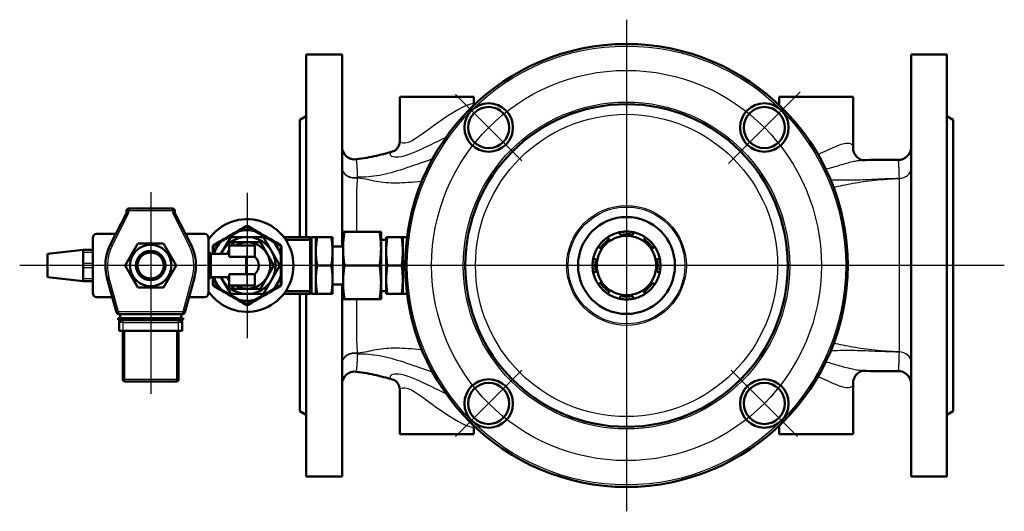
# Model space of a CAD drawing. Header units: millimetres. Extents: x 99 to 904, y 199 to 1215.
# Tile 1 of 12: x 99 to 566, y 199 to 432. Entities that reach past the tile are written whole.
import ezdxf

# ---------------------------------------------------------------- set-up
doc = ezdxf.new("R2010")
doc.units = ezdxf.units.MM
doc.header["$LTSCALE"] = 5
for name, color, linetype, lineweight in [('Gewinde(DIN)', 3, 'Continuous', 25), ('Mittellinie(DIN)', 4, 'Continuous', 25), ('Mittelpunktmarkierung(DIN)', 4, 'Continuous', 25), ('Sichtbare Kanten(DIN)', 7, 'Continuous', 50), ('Sichtbare tangentiale Kanten(DIN)', 3, 'Continuous', 25)]:
    doc.layers.add(name, color=color, linetype=linetype, lineweight=lineweight)

msp = doc.modelspace()

# ---------------------------------------------------------------- linework, layer by layer
at = {"layer": 'Gewinde(DIN)'}
msp.add_arc((160.89, 315.39), 7, 110, 20, dxfattribs=at)
at = {"layer": 'Mittellinie(DIN)', "linetype": 'Continuous'}
msp.add_circle((386.68, 315.39), 92.5, dxfattribs=at)
at = {"layer": 'Mittelpunktmarkierung(DIN)', "linetype": 'Continuous'}
for p, q in [((386.68, 431.92), (386.68, 198.85)), ((469.06, 397.76), (435.12, 363.82)), ((337.01, 365.06), (305.54, 396.53)), ((160.89, 350.09), (160.89, 254.51)), ((206.65, 349.89), (206.65, 280.89)), ((565.94, 315.39), (98.74, 315.39)), ((183.21, 315.39), (138.57, 315.39)), ((241.15, 315.39), (172.15, 315.39)), ((305.54, 234.25), (337.01, 265.71)), ((467.82, 234.25), (436.36, 265.71))]:
    msp.add_line(p, q, dxfattribs=at)
at = {"layer": 'Sichtbare Kanten(DIN)'}
for p, q in [((234.68, 415.39), (234.68, 328.89)), ((251.68, 415.39), (234.68, 415.39)), ((251.68, 415.39), (251.68, 324.39)), ((521.68, 415.39), (521.68, 215.39)), ((538.68, 415.39), (521.68, 415.39)), ((538.68, 415.39), (538.68, 215.39)), ((279.18, 395.39), (314.18, 395.39)), ((279.18, 374.95), (279.18, 395.39)), ((314.18, 391.4), (314.18, 395.39)), ((459.18, 395.39), (494.18, 395.39)), ((459.18, 391.34), (459.18, 395.39)), ((494.18, 371.38), (494.18, 395.39)), ((314.18, 391.4), (314.18, 391.34)), ((231.68, 384.39), (234.68, 386.12)), ((231.68, 384.39), (231.68, 328.89)), ((541.68, 384.39), (538.68, 386.12)), ((541.68, 384.39), (541.68, 246.39)), ((149.47, 341.39), (149.47, 340.63)), ((171.31, 342.39), (150.47, 342.39)), ((172.31, 340.63), (172.31, 341.39)), ((149.36, 340.17), (141.72, 325.12)), ((180.06, 325.12), (172.41, 340.17)), ((202.92, 331.71), (206.15, 333.57)), ((207.15, 333.57), (210.38, 331.71)), ((133.39, 302.39), (133.39, 328.39)), ((135.39, 330.39), (144.39, 330.39)), ((177.38, 330.39), (186.39, 330.39)), ((188.39, 328.39), (188.39, 302.39)), ((198.86, 328.89), (194.23, 320.86)), ((194.38, 326.78), (202.92, 331.71)), ((214.45, 328.89), (198.86, 328.89)), ((210.38, 331.71), (218.92, 326.78)), ((222.24, 315.39), (214.45, 328.89)), ((224.02, 328.89), (236.65, 328.89)), ((225.03, 327.48), (236.65, 327.48)), ((236.65, 327.48), (236.65, 328.89)), ((236.65, 327.48), (236.65, 303.29)), ((239.28, 328.89), (237.45, 328.89)), ((239.84, 328.89), (239.28, 328.89)), ((239.28, 301.89), (239.28, 328.89)), ((239.28, 328.89), (239.28, 328.89)), ((239.84, 328.89), (246.63, 328.89)), ((247.19, 328.89), (246.63, 328.89)), ((247.19, 301.89), (247.19, 328.89)), ((247.19, 328.89), (247.19, 328.89)), ((252.85, 331.39), (252.19, 331.39)), ((252.19, 331.39), (252.19, 323.54)), ((252.85, 331.39), (269.53, 331.39)), ((270.19, 331.39), (269.53, 331.39)), ((270.19, 331.39), (270.19, 323.54)), ((270.19, 327.57), (272.64, 327.57)), ((272.64, 328.89), (272.64, 301.89)), ((272.64, 328.89), (272.65, 328.89)), ((273.2, 328.89), (272.65, 328.89)), ((279.99, 328.89), (273.2, 328.89)), ((280.55, 328.89), (279.99, 328.89)), ((280.55, 328.89), (280.55, 301.89)), ((280.55, 328.89), (280.55, 328.89)), ((280.55, 328.89), (282.38, 328.89)), ((377.82, 328.83), (378.51, 327.78)), ((383.67, 329.93), (383.42, 331.15)), ((389.92, 331.16), (389.67, 329.93)), ((394.84, 327.8), (395.52, 328.84)), ((111.89, 320.89), (128.89, 322.89)), ((128.89, 322.89), (128.89, 322.75)), ((133.39, 322.75), (128.89, 322.75)), ((128.89, 321.75), (128.89, 322.75)), ((148.76, 315.39), (154.82, 325.89)), ((154.82, 325.89), (166.95, 325.89)), ((166.95, 325.89), (173.01, 315.39)), ((190.65, 320.86), (190.65, 324.05)), ((191.15, 324.91), (194.38, 326.78)), ((198.15, 322.66), (197.13, 320.89)), ((198.15, 319.47), (198.15, 324.89)), ((206.65, 324.89), (198.15, 324.89)), ((200.3, 326.39), (199.44, 324.89)), ((206.65, 326.39), (200.3, 326.39)), ((213, 326.39), (206.65, 326.39)), ((206.65, 324.89), (210.32, 324.89)), ((210.32, 319.48), (210.32, 324.89)), ((216.18, 320.89), (213, 326.39)), ((218.92, 326.78), (222.15, 324.91)), ((222.65, 324.05), (222.65, 320.32)), ((247.19, 324.39), (252.19, 324.39)), ((252.19, 323.24), (252.19, 323.54)), ((252.19, 323.24), (252.19, 307.54)), ((270.19, 323.54), (270.19, 323.24)), ((270.19, 323.24), (270.19, 307.54)), ((374.27, 323.54), (373.23, 324.23)), ((400.12, 324.25), (399.08, 323.56)), ((111.89, 320.89), (111.89, 309.89)), ((128.89, 320.31), (128.89, 321.75)), ((128.89, 320.31), (128.89, 317.82)), ((128.89, 316.39), (128.89, 317.82)), ((189.49, 320.86), (188.39, 321.96)), ((189.49, 320.86), (189.49, 309.91)), ((189.49, 320.86), (198.15, 320.86)), ((197.13, 320.89), (197.11, 320.86)), ((198.15, 319.47), (206.18, 319.47)), ((206.18, 311.31), (206.18, 319.47)), ((219.35, 315.39), (216.18, 320.89)), ((222.65, 320.32), (222.65, 310.45)), ((370.91, 318.62), (372.14, 318.37)), ((401.22, 318.4), (402.45, 318.65)), ((128.89, 314.39), (128.89, 316.39)), ((128.89, 312.95), (128.89, 314.39)), ((154.82, 304.89), (148.76, 315.39)), ((173.01, 315.39), (166.95, 304.89)), ((214.45, 301.89), (222.24, 315.39)), ((216.18, 309.89), (219.35, 315.39)), ((239.84, 315.39), (246.63, 315.39)), ((252.85, 315.39), (269.53, 315.39)), ((279.99, 315.39), (273.2, 315.39)), ((111.89, 309.89), (128.89, 307.89)), ((128.89, 312.95), (128.89, 310.46)), ((128.89, 309.03), (128.89, 310.46)), ((128.89, 308.03), (128.89, 309.03)), ((140.15, 309.72), (144.68, 293.12)), ((177.09, 293.12), (181.62, 309.72)), ((189.49, 309.91), (188.39, 308.81)), ((189.49, 309.91), (198.15, 309.91)), ((190.65, 306.73), (190.65, 309.91)), ((194.23, 309.91), (198.86, 301.89)), ((197.11, 309.91), (197.13, 309.89)), ((197.13, 309.89), (198.15, 308.11)), ((206.18, 311.31), (198.15, 311.31)), ((198.15, 305.89), (198.15, 311.31)), ((210.32, 305.89), (210.32, 311.29)), ((213, 304.39), (216.18, 309.89)), ((222.65, 310.45), (222.65, 306.73)), ((372.14, 312.38), (370.92, 312.12)), ((402.45, 312.15), (401.23, 312.4)), ((128.89, 308.03), (133.39, 308.03)), ((128.89, 308.03), (128.89, 307.89)), ((166.95, 304.89), (154.82, 304.89)), ((194.38, 304), (191.15, 305.86)), ((202.92, 299.06), (194.38, 304)), ((206.65, 305.89), (198.15, 305.89)), ((199.44, 305.89), (200.3, 304.39)), ((200.3, 304.39), (206.65, 304.39)), ((206.65, 305.89), (210.32, 305.89)), ((206.65, 304.39), (213, 304.39)), ((218.92, 304), (210.38, 299.06)), ((222.15, 305.86), (218.92, 304)), ((247.19, 306.39), (252.19, 306.39)), ((251.68, 306.39), (251.68, 215.39)), ((252.19, 307.24), (252.19, 307.54)), ((252.19, 307.24), (252.19, 299.39)), ((270.19, 307.54), (270.19, 307.24)), ((270.19, 307.24), (270.19, 299.39)), ((373.24, 306.52), (374.28, 307.21)), ((399.09, 307.23), (400.14, 306.54)), ((142.7, 300.39), (135.39, 300.39)), ((186.39, 300.39), (179.07, 300.39)), ((198.86, 301.89), (214.45, 301.89)), ((206.15, 297.2), (202.92, 299.06)), ((210.38, 299.06), (207.15, 297.2)), ((224.02, 301.89), (236.65, 301.89)), ((225.03, 303.29), (236.65, 303.29)), ((231.68, 301.89), (231.68, 246.39)), ((234.68, 301.89), (234.68, 215.39)), ((236.65, 301.89), (236.65, 303.29)), ((239.28, 301.89), (237.45, 301.89)), ((239.28, 301.89), (239.84, 301.89)), ((239.28, 301.89), (239.28, 301.89)), ((239.84, 301.89), (246.63, 301.89)), ((246.63, 301.89), (247.19, 301.89)), ((247.19, 301.89), (247.19, 301.89)), ((252.19, 299.39), (252.85, 299.39)), ((252.85, 299.39), (269.53, 299.39)), ((269.53, 299.39), (270.19, 299.39)), ((270.19, 303.2), (272.64, 303.2)), ((272.64, 301.89), (272.65, 301.89)), ((272.65, 301.89), (273.2, 301.89)), ((279.99, 301.89), (273.2, 301.89)), ((279.99, 301.89), (280.55, 301.89)), ((280.55, 301.89), (280.55, 301.89)), ((280.55, 301.89), (282.38, 301.89)), ((378.53, 302.98), (377.84, 301.93)), ((383.44, 299.62), (383.7, 300.84)), ((389.69, 300.84), (389.94, 299.62)), ((395.54, 301.95), (394.86, 302.99)), ((145.39, 290.39), (146.39, 290.39)), ((145.65, 292.39), (176.12, 292.39)), ((146.39, 292.39), (146.39, 290.39)), ((146.39, 290.39), (175.39, 290.39)), ((175.39, 292.39), (175.39, 290.39)), ((175.39, 290.39), (176.39, 290.39)), ((145.89, 288.39), (145.89, 284.39)), ((146.39, 289.39), (175.39, 289.39)), ((175.89, 284.39), (175.89, 288.39)), ((147.89, 284.39), (145.89, 284.39)), ((147.64, 284.39), (147.64, 261.39)), ((173.89, 284.39), (147.89, 284.39)), ((175.89, 284.39), (173.89, 284.39)), ((174.14, 261.39), (174.14, 284.39)), ((148.64, 260.39), (173.14, 260.39)), ((494.18, 235.39), (494.18, 259.41)), ((279.18, 235.39), (279.18, 255.82)), ((231.68, 246.39), (234.68, 244.65)), ((541.68, 246.39), (538.68, 244.65)), ((314.18, 239.43), (314.18, 239.37)), ((314.18, 235.39), (314.18, 239.37)), ((459.18, 235.39), (459.18, 239.43)), ((279.18, 235.39), (314.18, 235.39)), ((459.18, 235.39), (494.18, 235.39)), ((251.68, 215.39), (234.68, 215.39)), ((538.68, 215.39), (521.68, 215.39))]:
    msp.add_line(p, q, dxfattribs=at)
at = {"layer": 'Sichtbare Kanten(DIN)', "flags": 128}
for points in [[(276.47, 369.72), (276.49, 369.73), (276.57, 369.78), (276.7, 369.85), (276.87, 369.97), (277.08, 370.14), (277.32, 370.35), (277.57, 370.62), (277.84, 370.94), (278.11, 371.31), (278.36, 371.73), (278.59, 372.19), (278.79, 372.69), (278.96, 373.23), (279.08, 373.79), (279.16, 374.36), (279.18, 374.95)], [(258.42, 365.74), (259.69, 365.9), (260.95, 366.08), (262.19, 366.28), (263.42, 366.49), (264.62, 366.71), (265.81, 366.94), (266.97, 367.19), (268.1, 367.44), (269.21, 367.7), (270.31, 367.97), (271.38, 368.25), (272.44, 368.54), (273.49, 368.83), (274.51, 369.13), (276.53, 369.75)], [(494.18, 371.38), (494.21, 370.81), (494.29, 370.22), (494.43, 369.63), (494.62, 369.04), (494.88, 368.48), (495.18, 367.94), (495.53, 367.44), (495.91, 366.98), (496.32, 366.58), (496.75, 366.23), (497.17, 365.94), (497.58, 365.71), (497.76, 365.62), (497.94, 365.55), (498.1, 365.48), (498.25, 365.43), (498.38, 365.39), (498.49, 365.36), (498.59, 365.34), (498.66, 365.33)], [(498.35, 365.32), (500.39, 365.39), (502.46, 365.45), (503.51, 365.48), (504.57, 365.5), (505.64, 365.52), (506.71, 365.53), (507.79, 365.54), (508.88, 365.55), (509.97, 365.55), (511.07, 365.55), (512.17, 365.54), (513.28, 365.52), (514.4, 365.5), (515.51, 365.47)], [(206.15, 333.57), (206.19, 333.59), (206.23, 333.61), (206.27, 333.63), (206.31, 333.65), (206.35, 333.66), (206.39, 333.67), (206.44, 333.68), (206.48, 333.69), (206.52, 333.7), (206.57, 333.7), (206.61, 333.71), (206.65, 333.71), (206.7, 333.71), (206.74, 333.7), (206.78, 333.7), (206.83, 333.69), (206.87, 333.68), (206.91, 333.67), (206.95, 333.66), (206.99, 333.65), (207.04, 333.63), (207.08, 333.61), (207.11, 333.59), (207.15, 333.57)], [(239.84, 315.39), (239.75, 316.02), (239.66, 316.64), (239.59, 317.24), (239.52, 317.82), (239.46, 318.39), (239.41, 318.95), (239.37, 319.49), (239.34, 320.03), (239.31, 320.56), (239.3, 321.09), (239.29, 321.61), (239.28, 322.14), (239.29, 322.66), (239.3, 323.18), (239.31, 323.71), (239.34, 324.24), (239.37, 324.78), (239.41, 325.33), (239.46, 325.88), (239.52, 326.45), (239.59, 327.03), (239.66, 327.63), (239.75, 328.25), (239.84, 328.89)], [(246.63, 328.89), (246.73, 328.25), (246.81, 327.63), (246.89, 327.03), (246.95, 326.45), (247.01, 325.88), (247.06, 325.33), (247.1, 324.78), (247.13, 324.24), (247.16, 323.71), (247.18, 323.18), (247.19, 322.66), (247.19, 322.14), (247.19, 321.61), (247.18, 321.09), (247.16, 320.56), (247.13, 320.03), (247.1, 319.49), (247.06, 318.95), (247.01, 318.39), (246.95, 317.82), (246.89, 317.24), (246.81, 316.64), (246.73, 316.02), (246.63, 315.39)], [(252.19, 323.54), (252.19, 323.85), (252.2, 324.17), (252.2, 324.48), (252.21, 324.8), (252.22, 325.11), (252.24, 325.43), (252.25, 325.74), (252.27, 326.06), (252.29, 326.37), (252.31, 326.69), (252.33, 327.01), (252.36, 327.33), (252.39, 327.65), (252.42, 327.97), (252.45, 328.3), (252.49, 328.63), (252.52, 328.96), (252.56, 329.3), (252.61, 329.64), (252.65, 329.98), (252.7, 330.32), (252.75, 330.67), (252.8, 331.03), (252.85, 331.39)], [(269.53, 331.39), (269.58, 331.03), (269.63, 330.67), (269.68, 330.32), (269.73, 329.98), (269.77, 329.64), (269.82, 329.3), (269.86, 328.96), (269.89, 328.63), (269.93, 328.3), (269.96, 327.97), (269.99, 327.65), (270.02, 327.33), (270.05, 327.01), (270.07, 326.69), (270.09, 326.37), (270.11, 326.06), (270.13, 325.74), (270.14, 325.43), (270.16, 325.11), (270.17, 324.8), (270.18, 324.48), (270.18, 324.17), (270.19, 323.85), (270.19, 323.54)], [(273.2, 315.39), (273.11, 316.02), (273.02, 316.64), (272.95, 317.24), (272.88, 317.82), (272.83, 318.39), (272.78, 318.95), (272.74, 319.49), (272.7, 320.03), (272.68, 320.56), (272.66, 321.09), (272.65, 321.61), (272.65, 322.14), (272.65, 322.66), (272.66, 323.18), (272.68, 323.71), (272.7, 324.24), (272.74, 324.78), (272.78, 325.33), (272.83, 325.88), (272.88, 326.45), (272.95, 327.03), (273.02, 327.63), (273.11, 328.25), (273.2, 328.89)], [(279.99, 328.89), (280.09, 328.25), (280.17, 327.63), (280.25, 327.03), (280.32, 326.45), (280.37, 325.88), (280.42, 325.33), (280.46, 324.78), (280.5, 324.24), (280.52, 323.71), (280.54, 323.18), (280.55, 322.66), (280.55, 322.14), (280.55, 321.61), (280.54, 321.09), (280.52, 320.56), (280.5, 320.03), (280.46, 319.49), (280.42, 318.95), (280.37, 318.39), (280.32, 317.82), (280.25, 317.24), (280.17, 316.64), (280.09, 316.02), (279.99, 315.39)], [(190.65, 324.05), (190.65, 324.09), (190.66, 324.13), (190.66, 324.18), (190.67, 324.22), (190.68, 324.26), (190.69, 324.31), (190.7, 324.35), (190.71, 324.39), (190.73, 324.43), (190.75, 324.47), (190.77, 324.51), (190.79, 324.55), (190.81, 324.58), (190.83, 324.62), (190.86, 324.65), (190.89, 324.69), (190.91, 324.72), (190.95, 324.75), (190.98, 324.78), (191.01, 324.81), (191.04, 324.84), (191.08, 324.87), (191.12, 324.89), (191.15, 324.91)], [(222.15, 324.91), (222.19, 324.89), (222.23, 324.87), (222.26, 324.84), (222.3, 324.81), (222.33, 324.78), (222.36, 324.75), (222.39, 324.72), (222.42, 324.69), (222.45, 324.65), (222.47, 324.62), (222.5, 324.58), (222.52, 324.55), (222.54, 324.51), (222.56, 324.47), (222.58, 324.43), (222.59, 324.39), (222.61, 324.35), (222.62, 324.31), (222.63, 324.26), (222.64, 324.22), (222.64, 324.18), (222.65, 324.13), (222.65, 324.09), (222.65, 324.05)], [(252.85, 315.39), (252.8, 315.75), (252.75, 316.1), (252.7, 316.45), (252.65, 316.8), (252.61, 317.14), (252.56, 317.48), (252.52, 317.81), (252.49, 318.14), (252.45, 318.47), (252.42, 318.8), (252.39, 319.12), (252.36, 319.44), (252.33, 319.77), (252.31, 320.08), (252.29, 320.4), (252.27, 320.72), (252.25, 321.03), (252.24, 321.35), (252.22, 321.66), (252.21, 321.98), (252.2, 322.29), (252.2, 322.6), (252.19, 322.92), (252.19, 323.24)], [(270.19, 323.24), (270.19, 322.92), (270.18, 322.6), (270.18, 322.29), (270.17, 321.98), (270.16, 321.66), (270.14, 321.35), (270.13, 321.03), (270.11, 320.72), (270.09, 320.4), (270.07, 320.08), (270.05, 319.77), (270.02, 319.44), (269.99, 319.12), (269.96, 318.8), (269.93, 318.47), (269.89, 318.14), (269.86, 317.81), (269.82, 317.48), (269.77, 317.14), (269.73, 316.8), (269.68, 316.45), (269.63, 316.1), (269.58, 315.75), (269.53, 315.39)], [(210.32, 319.48), (210.31, 319.49), (210.29, 319.49), (210.25, 319.49), (210.19, 319.49), (210.12, 319.49), (210.04, 319.49), (209.94, 319.49), (209.82, 319.49), (209.69, 319.49), (209.55, 319.49), (209.4, 319.49), (209.24, 319.49), (209.07, 319.49), (208.89, 319.49), (208.69, 319.49), (208.49, 319.49), (208.28, 319.49), (208.05, 319.49), (207.82, 319.49), (207.59, 319.49), (207.36, 319.49), (207.12, 319.49), (206.88, 319.49), (206.65, 319.49)], [(239.84, 301.89), (239.75, 302.52), (239.66, 303.14), (239.59, 303.74), (239.52, 304.32), (239.46, 304.89), (239.41, 305.45), (239.37, 305.99), (239.34, 306.53), (239.31, 307.06), (239.3, 307.59), (239.29, 308.11), (239.28, 308.64), (239.29, 309.16), (239.3, 309.68), (239.31, 310.21), (239.34, 310.74), (239.37, 311.28), (239.41, 311.83), (239.46, 312.38), (239.52, 312.95), (239.59, 313.53), (239.66, 314.13), (239.75, 314.75), (239.84, 315.39)], [(246.63, 315.39), (246.73, 314.75), (246.81, 314.13), (246.89, 313.53), (246.95, 312.95), (247.01, 312.38), (247.06, 311.83), (247.1, 311.28), (247.13, 310.74), (247.16, 310.21), (247.18, 309.68), (247.19, 309.16), (247.19, 308.64), (247.19, 308.11), (247.18, 307.59), (247.16, 307.06), (247.13, 306.53), (247.1, 305.99), (247.06, 305.45), (247.01, 304.89), (246.95, 304.32), (246.89, 303.74), (246.81, 303.14), (246.73, 302.52), (246.63, 301.89)], [(252.19, 307.54), (252.19, 307.85), (252.2, 308.17), (252.2, 308.48), (252.21, 308.8), (252.22, 309.11), (252.24, 309.43), (252.25, 309.74), (252.27, 310.06), (252.29, 310.37), (252.31, 310.69), (252.33, 311.01), (252.36, 311.33), (252.39, 311.65), (252.42, 311.97), (252.45, 312.3), (252.49, 312.63), (252.52, 312.96), (252.56, 313.3), (252.61, 313.64), (252.65, 313.98), (252.7, 314.32), (252.75, 314.67), (252.8, 315.03), (252.85, 315.39)], [(269.53, 315.39), (269.58, 315.03), (269.63, 314.67), (269.68, 314.32), (269.73, 313.98), (269.77, 313.64), (269.82, 313.3), (269.86, 312.96), (269.89, 312.63), (269.93, 312.3), (269.96, 311.97), (269.99, 311.65), (270.02, 311.33), (270.05, 311.01), (270.07, 310.69), (270.09, 310.37), (270.11, 310.06), (270.13, 309.74), (270.14, 309.43), (270.16, 309.11), (270.17, 308.8), (270.18, 308.48), (270.18, 308.17), (270.19, 307.85), (270.19, 307.54)], [(273.2, 301.89), (273.11, 302.52), (273.02, 303.14), (272.95, 303.74), (272.88, 304.32), (272.83, 304.89), (272.78, 305.45), (272.74, 305.99), (272.7, 306.53), (272.68, 307.06), (272.66, 307.59), (272.65, 308.11), (272.65, 308.64), (272.65, 309.16), (272.66, 309.68), (272.68, 310.21), (272.7, 310.74), (272.74, 311.28), (272.78, 311.83), (272.83, 312.38), (272.88, 312.95), (272.95, 313.53), (273.02, 314.13), (273.11, 314.75), (273.2, 315.39)], [(279.99, 315.39), (280.09, 314.75), (280.17, 314.13), (280.25, 313.53), (280.32, 312.95), (280.37, 312.38), (280.42, 311.83), (280.46, 311.28), (280.5, 310.74), (280.52, 310.21), (280.54, 309.68), (280.55, 309.16), (280.55, 308.64), (280.55, 308.11), (280.54, 307.59), (280.52, 307.06), (280.5, 306.53), (280.46, 305.99), (280.42, 305.45), (280.37, 304.89), (280.32, 304.32), (280.25, 303.74), (280.17, 303.14), (280.09, 302.52), (279.99, 301.89)], [(206.65, 311.28), (206.88, 311.28), (207.12, 311.28), (207.36, 311.28), (207.59, 311.28), (207.82, 311.28), (208.05, 311.28), (208.28, 311.28), (208.49, 311.28), (208.69, 311.28), (208.89, 311.28), (209.07, 311.28), (209.24, 311.28), (209.4, 311.28), (209.55, 311.28), (209.69, 311.28), (209.82, 311.28), (209.94, 311.28), (210.04, 311.28), (210.12, 311.29), (210.19, 311.29), (210.25, 311.29), (210.29, 311.29), (210.31, 311.29), (210.32, 311.29)], [(191.15, 305.86), (191.12, 305.88), (191.08, 305.91), (191.04, 305.93), (191.01, 305.96), (190.98, 305.99), (190.95, 306.02), (190.91, 306.05), (190.89, 306.08), (190.86, 306.12), (190.83, 306.15), (190.81, 306.19), (190.79, 306.23), (190.77, 306.26), (190.75, 306.3), (190.73, 306.34), (190.71, 306.38), (190.7, 306.42), (190.69, 306.47), (190.68, 306.51), (190.67, 306.55), (190.66, 306.6), (190.66, 306.64), (190.65, 306.68), (190.65, 306.73)], [(222.65, 306.73), (222.65, 306.68), (222.65, 306.64), (222.64, 306.6), (222.64, 306.55), (222.63, 306.51), (222.62, 306.47), (222.61, 306.42), (222.59, 306.38), (222.58, 306.34), (222.56, 306.3), (222.54, 306.26), (222.52, 306.23), (222.5, 306.19), (222.47, 306.15), (222.45, 306.12), (222.42, 306.08), (222.39, 306.05), (222.36, 306.02), (222.33, 305.99), (222.3, 305.96), (222.26, 305.93), (222.23, 305.91), (222.19, 305.88), (222.15, 305.86)], [(252.85, 299.39), (252.8, 299.75), (252.75, 300.1), (252.7, 300.45), (252.65, 300.8), (252.61, 301.14), (252.56, 301.48), (252.52, 301.81), (252.49, 302.14), (252.45, 302.47), (252.42, 302.8), (252.39, 303.12), (252.36, 303.44), (252.33, 303.77), (252.31, 304.08), (252.29, 304.4), (252.27, 304.72), (252.25, 305.03), (252.24, 305.35), (252.22, 305.66), (252.21, 305.98), (252.2, 306.29), (252.2, 306.6), (252.19, 306.92), (252.19, 307.24)], [(270.19, 307.24), (270.19, 306.92), (270.18, 306.6), (270.18, 306.29), (270.17, 305.98), (270.16, 305.66), (270.14, 305.35), (270.13, 305.03), (270.11, 304.72), (270.09, 304.4), (270.07, 304.08), (270.05, 303.77), (270.02, 303.44), (269.99, 303.12), (269.96, 302.8), (269.93, 302.47), (269.89, 302.14), (269.86, 301.81), (269.82, 301.48), (269.77, 301.14), (269.73, 300.8), (269.68, 300.45), (269.63, 300.1), (269.58, 299.75), (269.53, 299.39)], [(207.15, 297.2), (207.11, 297.18), (207.08, 297.16), (207.04, 297.14), (206.99, 297.13), (206.95, 297.11), (206.91, 297.1), (206.87, 297.09), (206.83, 297.08), (206.78, 297.07), (206.74, 297.07), (206.7, 297.07), (206.65, 297.07), (206.61, 297.07), (206.57, 297.07), (206.52, 297.07), (206.48, 297.08), (206.44, 297.09), (206.39, 297.1), (206.35, 297.11), (206.31, 297.13), (206.27, 297.14), (206.23, 297.16), (206.19, 297.18), (206.15, 297.2)], [(276.53, 261.02), (274.51, 261.64), (273.49, 261.94), (272.44, 262.23), (271.39, 262.52), (270.31, 262.8), (269.22, 263.07), (268.11, 263.33), (266.97, 263.58), (265.81, 263.83), (264.62, 264.06), (263.42, 264.28), (262.19, 264.49), (260.95, 264.69), (259.69, 264.87), (258.42, 265.04)], [(498.66, 265.46), (498.59, 265.45), (498.5, 265.43), (498.39, 265.4), (498.26, 265.36), (498.11, 265.31), (497.95, 265.24), (497.77, 265.17), (497.58, 265.08), (497.18, 264.85), (496.75, 264.56), (496.33, 264.21), (495.92, 263.81), (495.53, 263.35), (495.18, 262.85), (494.88, 262.31), (494.63, 261.74), (494.43, 261.16), (494.29, 260.57), (494.21, 259.98), (494.18, 259.41)], [(515.51, 265.31), (514.4, 265.28), (513.28, 265.26), (512.17, 265.24), (511.07, 265.23), (509.97, 265.23), (508.87, 265.23), (507.78, 265.24), (506.7, 265.25), (505.63, 265.26), (504.57, 265.28), (503.51, 265.31), (502.46, 265.33), (500.39, 265.4), (498.36, 265.47)], [(279.18, 255.82), (279.16, 256.41), (279.08, 256.99), (278.96, 257.55), (278.79, 258.09), (278.59, 258.59), (278.36, 259.05), (278.1, 259.47), (277.84, 259.84), (277.57, 260.16), (277.31, 260.43), (277.07, 260.64), (276.87, 260.8), (276.69, 260.92), (276.57, 261), (276.49, 261.04), (276.47, 261.05)]]:
    msp.add_lwpolyline(points, dxfattribs=at)
at = {"layer": 'Sichtbare Kanten(DIN)'}
for centre, radius in [((386.68, 315.39), 105), ((321.28, 380.79), 11.5), ((386.68, 315.39), 76.5), ((321.28, 380.79), 9.75), ((452.09, 380.79), 11.5), ((452.09, 380.79), 9.75), ((386.68, 315.39), 22.99), ((386.68, 315.39), 14.1), ((160.89, 315.39), 9.82), ((160.89, 315.39), 7), ((160.89, 315.39), 6.19), ((321.28, 249.98), 11.5), ((321.28, 249.98), 9.75), ((452.09, 249.98), 11.5), ((452.09, 249.98), 9.75)]:
    msp.add_circle(centre, radius, dxfattribs=at)
for centre, radius, start, end in [((257.68, 371.69), 6, 180, 277.1081), ((515.68, 371.47), 6, 268.3632, 0), ((150.47, 341.39), 1, 90, 180), ((171.31, 341.39), 1, 0, 90), ((148.47, 340.63), 1, 333.0808, 0), ((173.31, 340.63), 1, 180, 206.9192), ((206.65, 315.39), 22, 213.8701, 146.1299), ((206.65, 315.39), 16.74, 77.1348, 102.8652), ((135.39, 328.39), 2, 90, 180), ((186.39, 328.39), 2, 0, 90), ((206.65, 315.39), 13.5, 203.942, 156.058), ((237.45, 328.08), 0.81, 90, 172), ((282.38, 328.08), 0.81, 77.7966, 90), ((386.68, 315.39), 16.1, 123.399, 146.6909), ((386.68, 315.39), 14.85, 123.399, 146.6909), ((386.68, 315.39), 16.1, 101.6909, 123.399), ((386.68, 315.39), 16.1, 78.399, 101.6909), ((386.68, 315.39), 14.85, 78.399, 101.6909), ((386.68, 315.39), 16.1, 56.6909, 78.399), ((386.68, 315.39), 14.85, 33.399, 56.6909), ((386.68, 315.39), 16.1, 33.399, 56.6909), ((160.89, 315.39), 21.5, 153.0808, 195.2936), ((160.89, 315.39), 21.5, 344.7064, 26.9192), ((206.65, 315.39), 16.74, 137.1348, 160.9008), ((206.65, 315.39), 11, 140.5994, 150), ((206.65, 315.39), 11, 90, 120.2726), ((206.65, 315.39), 11, 30, 90), ((206.65, 315.39), 16.74, 17.1348, 42.8652), ((386.68, 315.39), 16.1, 146.6909, 168.399), ((386.68, 315.39), 16.1, 11.6909, 33.399), ((206.65, 315.39), 11, 150, 150.1295), ((206.65, 315.39), 4.11, 90, 96.5505), ((206.65, 315.39), 5.5, 311.8101, 48.1899), ((206.65, 315.39), 11, 330, 30), ((386.68, 315.39), 16.1, 168.399, 191.6909), ((386.68, 315.39), 14.85, 168.399, 191.6909), ((386.68, 315.39), 14.85, 348.399, 11.6909), ((386.68, 315.39), 16.1, 348.399, 11.6909), ((206.65, 315.39), 16.74, 199.0992, 222.8652), ((206.65, 315.39), 11, 209.8705, 210), ((206.65, 315.39), 11, 210, 219.4006), ((206.65, 315.39), 4.11, 263.4495, 270), ((206.65, 315.39), 11, 270, 330), ((206.65, 315.39), 16.74, 317.1348, 342.8652), ((386.68, 315.39), 16.1, 191.6909, 213.399), ((386.68, 315.39), 16.1, 326.6909, 348.399), ((206.65, 315.39), 11, 239.7274, 270), ((386.68, 315.39), 16.1, 213.399, 236.6909), ((386.68, 315.39), 14.85, 213.399, 236.6909), ((386.68, 315.39), 14.85, 303.399, 326.6909), ((386.68, 315.39), 16.1, 303.399, 326.6909), ((135.39, 302.39), 2, 180, 270), ((186.39, 302.39), 2, 270, 0), ((206.65, 315.39), 16.74, 257.1348, 282.8652), ((237.45, 302.7), 0.81, 188, 270), ((282.38, 302.7), 0.81, 270, 282.2034), ((386.68, 315.39), 16.1, 236.6909, 258.399), ((386.68, 315.39), 16.1, 258.399, 281.6909), ((386.68, 315.39), 14.85, 258.399, 281.6909), ((386.68, 315.39), 16.1, 281.6909, 303.399), ((145.65, 293.39), 1, 195.2936, 270), ((146.39, 290.39), 1, 180, 270), ((175.39, 290.39), 1, 270, 0), ((176.12, 293.39), 1, 270, 344.7064), ((146.89, 288.39), 1, 90, 180), ((174.89, 288.39), 1, 0, 90), ((257.68, 259.08), 6, 82.8919, 180), ((515.68, 259.31), 6, 0, 91.6013), ((148.64, 261.39), 1, 180, 270), ((173.14, 261.39), 1, 270, 0)]:
    msp.add_arc(centre, radius, start, end, dxfattribs=at)
at = {"layer": 'Sichtbare tangentiale Kanten(DIN)'}
for p, q in [((516, 356.59), (516, 356.59)), ((150.47, 341.39), (149.47, 341.39)), ((150.47, 342.39), (150.47, 341.39)), ((150.47, 340.63), (150.47, 341.39)), ((150.47, 341.39), (171.31, 341.39)), ((171.31, 341.39), (171.31, 342.39)), ((171.31, 341.39), (171.31, 340.63)), ((172.31, 341.39), (171.31, 341.39)), ((142.61, 324.67), (150.25, 339.72)), ((149.36, 340.17), (150.25, 339.72)), ((150.47, 340.63), (149.47, 340.63)), ((172.31, 340.63), (171.31, 340.63)), ((171.52, 339.72), (172.41, 340.17)), ((171.52, 339.72), (179.16, 324.67)), ((237.45, 301.89), (237.45, 328.89)), ((282.38, 328.89), (282.38, 327.47)), ((141.72, 325.12), (142.61, 324.67)), ((179.16, 324.67), (180.06, 325.12)), ((206.65, 319.49), (206.65, 324.89)), ((128.89, 321.75), (133.39, 321.75)), ((133.39, 316.39), (128.89, 316.39)), ((128.89, 314.39), (133.39, 314.39)), ((133.39, 309.03), (128.89, 309.03)), ((141.11, 309.98), (140.15, 309.72)), ((145.65, 293.39), (141.11, 309.98)), ((180.66, 309.98), (176.12, 293.39)), ((180.66, 309.98), (181.62, 309.72)), ((206.65, 305.89), (206.65, 311.28)), ((282.38, 303.3), (282.38, 301.89)), ((144.68, 293.12), (145.65, 293.39)), ((145.65, 293.39), (145.65, 292.39)), ((176.12, 293.39), (145.65, 293.39)), ((146.39, 289.39), (146.39, 290.39)), ((175.39, 290.39), (175.39, 289.39)), ((176.12, 293.39), (177.09, 293.12)), ((176.12, 292.39), (176.12, 293.39)), ((147.89, 288.39), (145.89, 288.39)), ((147.89, 288.39), (147.89, 289.39)), ((147.89, 284.39), (147.89, 288.39)), ((147.89, 288.39), (173.89, 288.39)), ((173.89, 289.39), (173.89, 288.39)), ((175.89, 288.39), (173.89, 288.39)), ((173.89, 288.39), (173.89, 284.39)), ((148.64, 261.39), (148.64, 284.39)), ((173.14, 284.39), (173.14, 261.39)), ((516.01, 274.48), (516.01, 274.47)), ((147.64, 261.39), (148.64, 261.39)), ((148.64, 261.39), (148.64, 260.39)), ((173.14, 261.39), (148.64, 261.39)), ((173.14, 260.39), (173.14, 261.39)), ((173.14, 261.39), (174.14, 261.39))]:
    msp.add_line(p, q, dxfattribs=at)
at = {"layer": 'Sichtbare tangentiale Kanten(DIN)', "flags": 128}
for points in [[(314.18, 391.4), (314.02, 391.82), (313.52, 391.99), (312.72, 391.91), (311.64, 391.59), (310.29, 391.06), (308.72, 390.31), (306.95, 389.37), (305.03, 388.26), (303.01, 387.01), (300.92, 385.65), (298.77, 384.2), (296.61, 382.69), (294.46, 381.14), (292.35, 379.59), (290.29, 378.08), (288.31, 376.66), (286.43, 375.41), (284.66, 374.39), (283.07, 373.71), (281.71, 373.39), (280.61, 373.39), (279.82, 373.7), (279.34, 374.26), (279.18, 374.94)], [(275.28, 369.19), (274.84, 368.86), (274.57, 368.51), (274.47, 368.16), (274.56, 367.83), (274.81, 367.52), (275.24, 367.25), (275.85, 367.04), (276.62, 366.91), (277.56, 366.88), (278.64, 366.95), (279.84, 367.12), (281.16, 367.41), (282.58, 367.8), (284.08, 368.31), (285.64, 368.91), (287.25, 369.59), (288.9, 370.33), (290.58, 371.12), (292.29, 371.95), (294.02, 372.79), (295.77, 373.66), (297.55, 374.52), (299.33, 375.38), (301.13, 376.23)], [(276.51, 369.74), (276.45, 369.72), (276.39, 369.7), (276.33, 369.68), (276.27, 369.66), (276.21, 369.63), (276.16, 369.61), (276.1, 369.59), (276.04, 369.57), (275.99, 369.55), (275.94, 369.52), (275.88, 369.5), (275.83, 369.48), (275.78, 369.45), (275.73, 369.43), (275.68, 369.41), (275.63, 369.38), (275.59, 369.36), (275.54, 369.34), (275.49, 369.31), (275.45, 369.29), (275.41, 369.27), (275.36, 369.24), (275.32, 369.22), (275.28, 369.19)], [(494.18, 371.38), (494.15, 371.78), (494.04, 372.15), (493.86, 372.46), (493.61, 372.73), (493.29, 372.95), (492.9, 373.11), (492.45, 373.23), (491.93, 373.29), (491.35, 373.29), (490.71, 373.24), (490.01, 373.13), (489.26, 372.96), (488.45, 372.72), (487.61, 372.43), (486.72, 372.09), (485.8, 371.71), (484.85, 371.29), (483.87, 370.84), (482.86, 370.37), (481.83, 369.89), (480.78, 369.4), (479.71, 368.91), (478.63, 368.44), (477.55, 367.97)], [(259.09, 357.21), (259.08, 357.9), (259.06, 358.56), (259.04, 359.19), (259.02, 359.8), (259, 360.37), (258.97, 360.92), (258.94, 361.45), (258.91, 361.94), (258.88, 362.4), (258.85, 362.83), (258.82, 363.23), (258.79, 363.61), (258.76, 363.95), (258.72, 364.26), (258.69, 364.54), (258.66, 364.8), (258.63, 365.02), (258.6, 365.21), (258.57, 365.37), (258.54, 365.51), (258.51, 365.61), (258.48, 365.68), (258.45, 365.72), (258.42, 365.74)], [(294.66, 365.91), (292.66, 365.22), (290.77, 364.56), (288.96, 363.93), (287.21, 363.32), (285.53, 362.73), (283.91, 362.17), (282.34, 361.64), (280.8, 361.13), (279.31, 360.65), (277.85, 360.2), (276.43, 359.78), (275.02, 359.39), (273.64, 359.03), (272.25, 358.69), (270.87, 358.39), (269.51, 358.12), (268.15, 357.88), (266.81, 357.68), (265.49, 357.52), (264.19, 357.39), (262.91, 357.3), (261.64, 357.24), (260.38, 357.21), (259.1, 357.21)], [(481.21, 361.1), (482.11, 361.34), (483, 361.58), (483.88, 361.83), (484.74, 362.07), (485.59, 362.32), (486.42, 362.56), (487.24, 362.81), (488.05, 363.04), (488.83, 363.28), (489.61, 363.5), (490.36, 363.72), (491.1, 363.93), (491.82, 364.12), (492.52, 364.31), (493.2, 364.48), (493.86, 364.64), (494.51, 364.78), (495.13, 364.91), (495.73, 365.02), (496.3, 365.11), (496.85, 365.18), (497.37, 365.24), (497.87, 365.28), (498.33, 365.3)], [(515.51, 365.46), (515.53, 365.44), (515.55, 365.39), (515.57, 365.3), (515.6, 365.19), (515.62, 365.04), (515.64, 364.86), (515.66, 364.65), (515.68, 364.41), (515.7, 364.14), (515.72, 363.84), (515.74, 363.51), (515.76, 363.15), (515.78, 362.76), (515.8, 362.34), (515.82, 361.9), (515.84, 361.42), (515.86, 360.91), (515.88, 360.38), (515.9, 359.82), (515.92, 359.23), (515.94, 358.61), (515.96, 357.97), (515.98, 357.29), (516, 356.59)], [(258.68, 331.38), (258.68, 332.65), (258.68, 333.9), (258.68, 335.14), (258.68, 336.37), (258.69, 337.59), (258.69, 338.79), (258.69, 339.97), (258.7, 341.13), (258.7, 342.28), (258.71, 343.41), (258.72, 344.51), (258.72, 345.6), (258.73, 346.66), (258.73, 347.7), (258.74, 348.72), (258.75, 349.72), (258.76, 350.7), (258.78, 351.66), (258.81, 352.6), (258.85, 353.51), (258.9, 354.41), (258.96, 355.29), (259.03, 356.15), (259.12, 356.99)], [(259.12, 356.99), (259.12, 357), (259.12, 357.01), (259.12, 357.02), (259.12, 357.03), (259.12, 357.04), (259.11, 357.04), (259.11, 357.05), (259.11, 357.06), (259.11, 357.07), (259.11, 357.08), (259.11, 357.09), (259.11, 357.1), (259.1, 357.11), (259.1, 357.12), (259.1, 357.13), (259.1, 357.14), (259.1, 357.15), (259.1, 357.15), (259.1, 357.16), (259.09, 357.17), (259.09, 357.18), (259.09, 357.19), (259.09, 357.2), (259.09, 357.21)], [(259.12, 356.99), (260.26, 356.84), (261.38, 356.66), (262.47, 356.46), (263.56, 356.24), (264.65, 356.01), (265.74, 355.78), (266.85, 355.56), (267.97, 355.35), (269.11, 355.16), (270.26, 354.99), (271.43, 354.85), (272.62, 354.74), (273.82, 354.66), (275.04, 354.61), (276.29, 354.59), (277.58, 354.59), (278.9, 354.62), (280.27, 354.67), (281.67, 354.74), (283.13, 354.84), (284.64, 354.95), (286.22, 355.07), (287.87, 355.22), (289.59, 355.37)], [(516.13, 356.6), (514.48, 356.57), (512.79, 356.52), (511.07, 356.46), (509.37, 356.4), (507.72, 356.34), (506.14, 356.27), (504.6, 356.2), (503.09, 356.14), (501.61, 356.07), (500.17, 356.01), (498.77, 355.96), (497.4, 355.91), (496.07, 355.87), (494.78, 355.83), (493.53, 355.81), (492.3, 355.79), (491.11, 355.78), (489.95, 355.78), (488.81, 355.79), (487.71, 355.81), (486.63, 355.84), (485.57, 355.88), (484.53, 355.92), (483.52, 355.98)], [(484.91, 352.48), (486, 352.73), (487.1, 352.98), (488.21, 353.22), (489.35, 353.46), (490.5, 353.7), (491.67, 353.93), (492.85, 354.15), (494.06, 354.37), (495.29, 354.58), (496.54, 354.79), (497.81, 354.99), (499.1, 355.18), (500.42, 355.36), (501.75, 355.53), (503.1, 355.69), (504.47, 355.85), (505.86, 355.99), (507.26, 356.11), (508.71, 356.23), (510.2, 356.33), (511.71, 356.43), (513.21, 356.5), (514.69, 356.56), (516.13, 356.6)], [(516, 356.59), (516.05, 355.1), (516.08, 353.51), (516.1, 351.81), (516.11, 350.03), (516.12, 348.16), (516.13, 346.2), (516.13, 344.18), (516.12, 342.07), (516.12, 339.9), (516.11, 337.65), (516.1, 335.35), (516.09, 333), (516.08, 330.61), (516.07, 328.18), (516.06, 325.72), (516.06, 323.24), (516.05, 320.73), (516.05, 318.19), (516.05, 315.65), (516.05, 313.12), (516.05, 310.59), (516.06, 308.08), (516.06, 305.59), (516.07, 303.12), (516.08, 300.68), (516.09, 298.28), (516.1, 295.92), (516.1, 293.61), (516.11, 291.36), (516.12, 289.17), (516.12, 287.04), (516.12, 284.99), (516.12, 283.02), (516.11, 281.13), (516.1, 279.32), (516.08, 277.6), (516.05, 275.99), (516.01, 274.48)], [(205.67, 334.02), (205.07, 333.66), (204.47, 333.31), (203.86, 332.95), (203.26, 332.59), (202.65, 332.24), (202.04, 331.88), (201.43, 331.52), (200.82, 331.17), (200.21, 330.81), (199.59, 330.45), (198.98, 330.1), (198.36, 329.74), (197.75, 329.39), (197.13, 329.03), (196.52, 328.68), (195.9, 328.33), (195.29, 327.98), (194.68, 327.63), (194.06, 327.28), (193.45, 326.93), (192.84, 326.58), (192.23, 326.24), (191.62, 325.89), (191.01, 325.55)], [(207.63, 334.02), (207.56, 334.06), (207.48, 334.1), (207.4, 334.13), (207.32, 334.16), (207.24, 334.19), (207.16, 334.22), (207.08, 334.24), (206.99, 334.25), (206.91, 334.27), (206.82, 334.28), (206.74, 334.28), (206.65, 334.28), (206.57, 334.28), (206.48, 334.28), (206.4, 334.27), (206.31, 334.25), (206.23, 334.24), (206.14, 334.22), (206.06, 334.19), (205.98, 334.16), (205.9, 334.13), (205.82, 334.1), (205.75, 334.06), (205.67, 334.02)], [(222.3, 325.55), (221.69, 325.89), (221.08, 326.24), (220.47, 326.58), (219.86, 326.93), (219.24, 327.28), (218.63, 327.63), (218.01, 327.98), (217.4, 328.33), (216.79, 328.68), (216.17, 329.03), (215.56, 329.39), (214.94, 329.74), (214.33, 330.1), (213.71, 330.45), (213.1, 330.81), (212.49, 331.17), (211.88, 331.52), (211.27, 331.88), (210.66, 332.24), (210.05, 332.59), (209.44, 332.95), (208.84, 333.31), (208.23, 333.66), (207.63, 334.02)], [(191.01, 325.55), (190.93, 325.51), (190.86, 325.46), (190.79, 325.41), (190.73, 325.36), (190.66, 325.3), (190.6, 325.24), (190.54, 325.18), (190.48, 325.12), (190.43, 325.05), (190.38, 324.98), (190.33, 324.91), (190.29, 324.83), (190.25, 324.76), (190.21, 324.68), (190.17, 324.6), (190.14, 324.52), (190.12, 324.44), (190.09, 324.36), (190.07, 324.28), (190.06, 324.19), (190.04, 324.11), (190.04, 324.02), (190.03, 323.94), (190.03, 323.85)], [(190.03, 323.85), (190.03, 323.73), (190.03, 323.61), (190.03, 323.48), (190.03, 323.36), (190.03, 323.23), (190.04, 323.11), (190.04, 322.99), (190.04, 322.86), (190.04, 322.74), (190.04, 322.61), (190.04, 322.49), (190.04, 322.36), (190.04, 322.24), (190.04, 322.11), (190.05, 321.99), (190.05, 321.86), (190.05, 321.74), (190.05, 321.61), (190.05, 321.49), (190.05, 321.36), (190.05, 321.24), (190.05, 321.11), (190.05, 320.99), (190.05, 320.86)], [(223.28, 323.85), (223.28, 323.94), (223.27, 324.02), (223.26, 324.11), (223.25, 324.19), (223.23, 324.28), (223.21, 324.36), (223.19, 324.44), (223.16, 324.52), (223.13, 324.6), (223.1, 324.68), (223.06, 324.76), (223.02, 324.84), (222.97, 324.91), (222.93, 324.98), (222.88, 325.05), (222.82, 325.12), (222.76, 325.18), (222.7, 325.24), (222.64, 325.3), (222.58, 325.36), (222.51, 325.41), (222.44, 325.46), (222.37, 325.51), (222.3, 325.55)], [(223.28, 306.92), (223.27, 307.62), (223.26, 308.32), (223.26, 309.02), (223.25, 309.73), (223.25, 310.43), (223.24, 311.14), (223.24, 311.84), (223.24, 312.55), (223.23, 313.26), (223.23, 313.97), (223.23, 314.68), (223.23, 315.39), (223.23, 316.1), (223.23, 316.81), (223.23, 317.52), (223.24, 318.22), (223.24, 318.93), (223.24, 319.64), (223.25, 320.34), (223.25, 321.05), (223.26, 321.75), (223.26, 322.45), (223.27, 323.16), (223.28, 323.85)], [(190.05, 309.91), (190.05, 309.78), (190.05, 309.66), (190.05, 309.53), (190.05, 309.41), (190.05, 309.28), (190.05, 309.16), (190.05, 309.03), (190.05, 308.91), (190.05, 308.78), (190.04, 308.66), (190.04, 308.53), (190.04, 308.41), (190.04, 308.29), (190.04, 308.16), (190.04, 308.04), (190.04, 307.91), (190.04, 307.79), (190.04, 307.66), (190.03, 307.54), (190.03, 307.41), (190.03, 307.29), (190.03, 307.17), (190.03, 307.04), (190.03, 306.92)], [(190.03, 306.92), (190.03, 306.83), (190.04, 306.75), (190.04, 306.66), (190.06, 306.58), (190.07, 306.5), (190.09, 306.41), (190.12, 306.33), (190.14, 306.25), (190.17, 306.17), (190.21, 306.09), (190.25, 306.01), (190.29, 305.94), (190.33, 305.86), (190.38, 305.79), (190.43, 305.72), (190.48, 305.66), (190.54, 305.59), (190.6, 305.53), (190.66, 305.47), (190.73, 305.42), (190.79, 305.36), (190.86, 305.31), (190.93, 305.27), (191.01, 305.22)], [(191.01, 305.22), (191.62, 304.88), (192.23, 304.53), (192.84, 304.19), (193.45, 303.84), (194.06, 303.49), (194.68, 303.14), (195.29, 302.79), (195.9, 302.44), (196.52, 302.09), (197.13, 301.74), (197.75, 301.38), (198.36, 301.03), (198.98, 300.67), (199.59, 300.32), (200.21, 299.96), (200.82, 299.61), (201.43, 299.25), (202.04, 298.89), (202.65, 298.54), (203.26, 298.18), (203.86, 297.82), (204.47, 297.47), (205.07, 297.11), (205.67, 296.76)], [(207.63, 296.76), (208.23, 297.11), (208.84, 297.47), (209.44, 297.82), (210.05, 298.18), (210.66, 298.54), (211.27, 298.89), (211.88, 299.25), (212.49, 299.61), (213.1, 299.96), (213.71, 300.32), (214.33, 300.67), (214.94, 301.03), (215.56, 301.38), (216.17, 301.74), (216.79, 302.09), (217.4, 302.44), (218.01, 302.79), (218.63, 303.14), (219.24, 303.49), (219.86, 303.84), (220.47, 304.19), (221.08, 304.53), (221.69, 304.88), (222.3, 305.22)], [(222.3, 305.22), (222.37, 305.27), (222.44, 305.31), (222.51, 305.36), (222.58, 305.42), (222.64, 305.47), (222.7, 305.53), (222.76, 305.59), (222.82, 305.66), (222.88, 305.72), (222.93, 305.79), (222.97, 305.86), (223.02, 305.94), (223.06, 306.01), (223.1, 306.09), (223.13, 306.17), (223.16, 306.25), (223.19, 306.33), (223.21, 306.41), (223.23, 306.5), (223.25, 306.58), (223.26, 306.66), (223.27, 306.75), (223.28, 306.83), (223.28, 306.92)], [(259.12, 273.78), (259.03, 274.63), (258.96, 275.48), (258.9, 276.36), (258.85, 277.26), (258.81, 278.17), (258.78, 279.1), (258.76, 280.06), (258.75, 281.03), (258.74, 282.03), (258.73, 283.05), (258.73, 284.09), (258.72, 285.16), (258.72, 286.25), (258.71, 287.36), (258.7, 288.49), (258.7, 289.63), (258.69, 290.8), (258.69, 291.98), (258.69, 293.18), (258.69, 294.39), (258.68, 295.62), (258.68, 296.86), (258.68, 298.12), (258.68, 299.39)], [(205.67, 296.76), (205.75, 296.71), (205.82, 296.68), (205.9, 296.64), (205.98, 296.61), (206.06, 296.58), (206.14, 296.56), (206.23, 296.54), (206.31, 296.52), (206.4, 296.51), (206.48, 296.5), (206.57, 296.49), (206.65, 296.49), (206.74, 296.49), (206.82, 296.5), (206.91, 296.51), (206.99, 296.52), (207.08, 296.54), (207.16, 296.56), (207.24, 296.58), (207.32, 296.61), (207.4, 296.64), (207.48, 296.68), (207.56, 296.71), (207.63, 296.76)], [(289.59, 275.4), (287.87, 275.56), (286.22, 275.7), (284.64, 275.83), (283.13, 275.94), (281.67, 276.03), (280.27, 276.1), (278.9, 276.16), (277.58, 276.18), (276.29, 276.19), (275.04, 276.16), (273.82, 276.11), (272.62, 276.03), (271.43, 275.92), (270.26, 275.78), (269.11, 275.61), (267.97, 275.42), (266.85, 275.21), (265.74, 274.99), (264.65, 274.76), (263.56, 274.53), (262.47, 274.32), (261.38, 274.12), (260.26, 273.94), (259.12, 273.78)], [(516.01, 274.48), (514.52, 274.52), (513.05, 274.57), (511.58, 274.65), (510.13, 274.73), (508.7, 274.83), (507.28, 274.95), (505.88, 275.07), (504.49, 275.21), (503.12, 275.36), (501.77, 275.52), (500.44, 275.69), (499.13, 275.87), (497.84, 276.06), (496.57, 276.25), (495.32, 276.46), (494.1, 276.67), (492.9, 276.88), (491.71, 277.1), (490.55, 277.33), (489.41, 277.56), (488.28, 277.79), (487.17, 278.03), (486.07, 278.27), (485, 278.51)], [(258.42, 265.04), (258.45, 265.05), (258.48, 265.09), (258.51, 265.16), (258.54, 265.27), (258.57, 265.4), (258.6, 265.56), (258.63, 265.76), (258.66, 265.98), (258.69, 266.23), (258.73, 266.52), (258.76, 266.83), (258.79, 267.17), (258.82, 267.55), (258.85, 267.95), (258.88, 268.38), (258.91, 268.84), (258.94, 269.33), (258.97, 269.85), (259, 270.4), (259.02, 270.97), (259.04, 271.58), (259.06, 272.21), (259.08, 272.87), (259.09, 273.56)], [(259.09, 273.56), (259.09, 273.57), (259.09, 273.58), (259.09, 273.59), (259.09, 273.6), (259.1, 273.61), (259.1, 273.62), (259.1, 273.63), (259.1, 273.64), (259.1, 273.65), (259.1, 273.65), (259.1, 273.66), (259.11, 273.67), (259.11, 273.68), (259.11, 273.69), (259.11, 273.7), (259.11, 273.71), (259.11, 273.72), (259.11, 273.73), (259.12, 273.74), (259.12, 273.75), (259.12, 273.76), (259.12, 273.77), (259.12, 273.77), (259.12, 273.78)], [(259.1, 273.57), (260.37, 273.56), (261.64, 273.53), (262.91, 273.47), (264.19, 273.38), (265.49, 273.26), (266.81, 273.09), (268.15, 272.89), (269.51, 272.66), (270.87, 272.39), (272.25, 272.08), (273.64, 271.75), (275.02, 271.38), (276.43, 270.99), (277.85, 270.57), (279.31, 270.12), (280.8, 269.64), (282.34, 269.13), (283.91, 268.6), (285.53, 268.04), (287.21, 267.45), (288.96, 266.84), (290.77, 266.21), (292.66, 265.55), (294.66, 264.86)], [(483.6, 274.99), (484.61, 275.05), (485.64, 275.11), (486.69, 275.15), (487.77, 275.18), (488.87, 275.2), (490, 275.22), (491.15, 275.22), (492.34, 275.22), (493.56, 275.2), (494.81, 275.18), (496.1, 275.15), (497.42, 275.12), (498.79, 275.07), (500.19, 275.02), (501.63, 274.96), (503.11, 274.9), (504.62, 274.84), (506.17, 274.78), (507.74, 274.71), (509.34, 274.65), (510.97, 274.6), (512.63, 274.55), (514.31, 274.51), (516.01, 274.47)], [(516.01, 274.47), (515.99, 273.75), (515.97, 273.05), (515.95, 272.38), (515.93, 271.74), (515.91, 271.13), (515.89, 270.54), (515.87, 269.99), (515.85, 269.46), (515.83, 268.97), (515.81, 268.51), (515.79, 268.07), (515.77, 267.67), (515.75, 267.31), (515.73, 266.97), (515.71, 266.66), (515.69, 266.39), (515.67, 266.14), (515.64, 265.93), (515.62, 265.75), (515.6, 265.61), (515.58, 265.49), (515.56, 265.41), (515.54, 265.35), (515.51, 265.33)], [(498.35, 265.52), (497.88, 265.55), (497.39, 265.6), (496.86, 265.67), (496.31, 265.74), (495.74, 265.84), (495.14, 265.94), (494.51, 266.07), (493.87, 266.2), (493.2, 266.35), (492.51, 266.51), (491.8, 266.68), (491.08, 266.86), (490.33, 267.05), (489.57, 267.26), (488.8, 267.47), (488.01, 267.69), (487.2, 267.93), (486.38, 268.17), (485.54, 268.42), (484.69, 268.67), (483.82, 268.93), (482.93, 269.18), (482.04, 269.44), (481.12, 269.69)], [(301.12, 254.54), (299.33, 255.4), (297.55, 256.27), (295.78, 257.14), (294.02, 258), (292.28, 258.85), (290.56, 259.67), (288.87, 260.45), (287.22, 261.19), (285.6, 261.87), (284.03, 262.46), (282.53, 262.96), (281.11, 263.35), (279.79, 263.65), (278.59, 263.83), (277.52, 263.91), (276.6, 263.87), (275.83, 263.73), (275.23, 263.51), (274.8, 263.24), (274.54, 262.93), (274.46, 262.6), (274.56, 262.25), (274.84, 261.91), (275.28, 261.58)], [(477.5, 262.79), (478.6, 262.32), (479.69, 261.83), (480.76, 261.33), (481.82, 260.83), (482.84, 260.35), (483.85, 259.89), (484.83, 259.47), (485.79, 259.08), (486.71, 258.73), (487.6, 258.41), (488.44, 258.14), (489.25, 257.92), (490, 257.74), (490.7, 257.61), (491.35, 257.54), (491.94, 257.52), (492.47, 257.56), (492.93, 257.65), (493.31, 257.82), (493.63, 258.04), (493.87, 258.33), (494.04, 258.66), (494.14, 259.04), (494.18, 259.46)], [(275.28, 261.58), (275.32, 261.55), (275.36, 261.53), (275.41, 261.51), (275.45, 261.48), (275.49, 261.46), (275.54, 261.43), (275.59, 261.41), (275.63, 261.39), (275.68, 261.36), (275.73, 261.34), (275.78, 261.32), (275.83, 261.3), (275.88, 261.27), (275.93, 261.25), (275.99, 261.23), (276.04, 261.2), (276.1, 261.18), (276.16, 261.16), (276.21, 261.14), (276.27, 261.12), (276.33, 261.09), (276.39, 261.07), (276.45, 261.05), (276.51, 261.03)], [(279.18, 255.82), (279.34, 256.51), (279.81, 257.06), (280.59, 257.39), (281.68, 257.39), (283.04, 257.04), (284.62, 256.37), (286.38, 255.39), (288.27, 254.14), (290.25, 252.75), (292.3, 251.25), (294.41, 249.7), (296.55, 248.13), (298.7, 246.6), (300.85, 245.14), (302.96, 243.78), (304.99, 242.54), (306.91, 241.43), (308.68, 240.49), (310.27, 239.73), (311.63, 239.18), (312.73, 238.85), (313.54, 238.77), (314.01, 238.96), (314.17, 239.38)]]:
    msp.add_lwpolyline(points, dxfattribs=at)
at = {"layer": 'Sichtbare tangentiale Kanten(DIN)'}
for radius in [104.03, 77.47, 71.67, 28.39, 27.72]:
    msp.add_circle((386.68, 315.39), radius, dxfattribs=at)
for centre, radius, start, end in [((148.47, 340.63), 2, 333.0808, 0), ((173.31, 340.63), 2, 180, 206.9192), ((160.89, 315.39), 20.5, 153.0808, 195.2936), ((160.89, 315.39), 20.5, 344.7064, 26.9192)]:
    msp.add_arc(centre, radius, start, end, dxfattribs=at)
for centre, major_axis, ratio, start_param, end_param in [((272.56, 376.69), (4.03, -6.91), 0.929739, 6.091393, 6.283185), ((257.68, 361.99), (-6, 0), 0.819731, 0, 1.807281), ((257.68, 361.69), (-6, 0), 0.807355, 0, 1.813311), ((515.68, 361.52), (6, 0), 0.822908, 4.765983, 6.282372), ((515.68, 361.52), (6, 0), 0.822742, 4.766006, 6.283185), ((205.65, 334.44), (0.5, -0.866), 0.207079, 5.098481, 6.283185), ((207.65, 334.44), (-0.5, -0.866), 0.207079, 0, 1.184705), ((189.65, 324.05), (1, 0), 0.207079, 5.098481, 6.283185), ((190.65, 325.78), (0.5, -0.866), 0.207079, 0, 1.184705), ((222.65, 325.78), (-0.5, -0.866), 0.207079, 5.098481, 6.283185), ((223.65, 324.05), (-1, 0), 0.207079, 0, 1.184705), ((189.65, 306.73), (1, 0), 0.207079, 0, 1.184705), ((190.65, 304.99), (0.5, 0.866), 0.207079, 5.098481, 6.283185), ((222.65, 304.99), (-0.5, 0.866), 0.207079, 0, 1.184705), ((223.65, 306.73), (-1, 0), 0.207079, 5.098481, 6.283185), ((205.65, 296.33), (0.5, 0.866), 0.207079, 0, 1.184705), ((207.65, 296.33), (-0.5, 0.866), 0.207079, 5.098481, 6.283185), ((257.68, 269.08), (-6, 0), 0.807355, 4.469874, 6.283185), ((257.68, 268.78), (-6, 0), 0.819731, 4.475904, 6.283185), ((515.68, 269.58), (6, 0), 0.816912, 0, 1.516474), ((515.68, 269.58), (6, 0), 0.817083, 0.000844, 1.516498), ((272.56, 254.08), (4.03, 6.91), 0.929739, 0, 0.191792)]:
    msp.add_ellipse(centre, major_axis=major_axis, ratio=ratio, start_param=start_param, end_param=end_param, dxfattribs=at)

doc.saveas('drawing.dxf')
